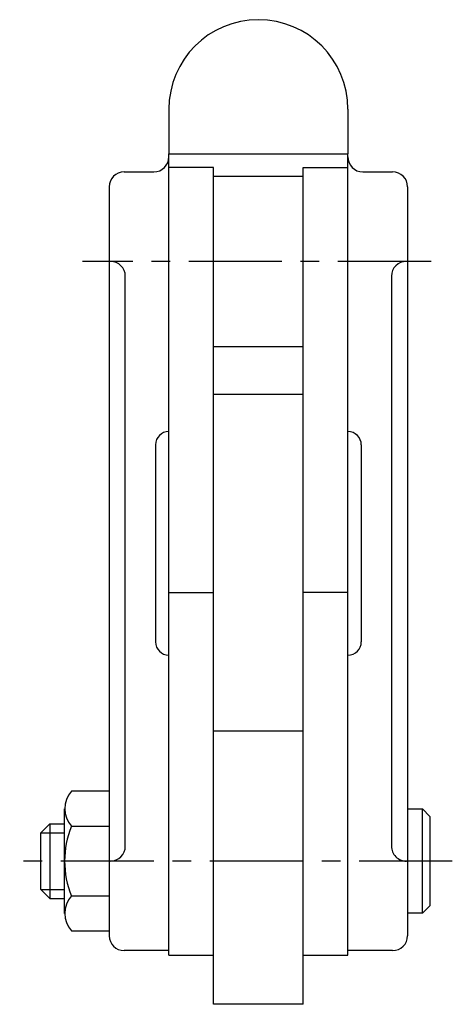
# Model space of a CAD drawing. Extents: x -360.8 to -331.8, y 322.3 to 388.3.
import ezdxf

# ---------------------------------------------------------------- set-up
doc = ezdxf.new("R2010")
doc.units = 0
doc.header["$LTSCALE"] = 5
doc.linetypes.add('CENTER', pattern=[2, 1.25, -0.25, 0.25, -0.25])
doc.layers.get('0').update_dxf_attribs({"linetype": 'CONTINUOUS'})
doc.layers.add('BRAUER-1', color=1, linetype='CENTER')

msp = doc.modelspace()

# ---------------------------------------------------------------- linework, layer by layer
for p, q in [((-350.835154, 382.323041), (-350.835154, 379.321674)), ((-338.835154, 382.323041), (-338.835154, 379.321674)), ((-350.835154, 325.623041), (-350.835154, 379.321674)), ((-350.835154, 379.321674), (-338.835154, 379.321674)), ((-338.835154, 325.623041), (-338.835154, 379.321674)), ((-347.835154, 378.423041), (-350.835154, 378.423041)), ((-347.835154, 325.623041), (-347.835154, 378.423041)), ((-341.835154, 325.623041), (-341.835154, 378.423041)), ((-341.835154, 378.423041), (-338.835154, 378.423041)), ((-353.835154, 378.123041), (-351.835154, 378.123041)), ((-341.835154, 377.823041), (-347.835154, 377.823041)), ((-337.835154, 378.123041), (-335.835154, 378.123041)), ((-354.835154, 377.123041), (-354.835154, 326.923041)), ((-334.835154, 377.123041), (-334.835154, 326.923041)), ((-353.755154, 332.923041), (-353.755154, 371.123041)), ((-335.915154, 371.123041), (-335.915154, 332.923041)), ((-347.835154, 366.423041), (-341.835154, 366.423041)), ((-341.835154, 363.208998), (-347.835154, 363.208998)), ((-351.735154, 359.823041), (-351.735154, 346.623041)), ((-337.935154, 359.823034), (-337.935154, 346.623041)), ((-350.835154, 349.927443), (-347.835154, 349.927443)), ((-338.835154, 349.927443), (-341.835154, 349.927443)), ((-341.835154, 340.623041), (-347.835154, 340.623041)), ((-354.835154, 336.603041), (-357.373201, 336.603041)), ((-357.821092, 328.413041), (-357.821092, 335.433041)), ((-334.835154, 335.423041), (-333.835154, 335.423041)), ((-333.835154, 328.423041), (-333.835154, 335.423041)), ((-333.835154, 335.423041), (-333.335154, 334.923041)), ((-333.335154, 334.923041), (-333.335154, 328.923041)), ((-359.420491, 333.823041), (-358.820491, 334.423041)), ((-358.820491, 334.423041), (-358.820491, 329.423041)), ((-358.820491, 334.423041), (-357.820491, 334.423041)), ((-357.373201, 334.263041), (-354.835154, 334.263041)), ((-359.420491, 330.023041), (-359.420491, 333.823041)), ((-359.420491, 333.823041), (-357.820491, 333.823041)), ((-358.820491, 329.423041), (-359.420491, 330.023041)), ((-359.420491, 330.023041), (-357.820491, 330.023041)), ((-358.820491, 329.423041), (-357.820491, 329.423041)), ((-354.835154, 329.583041), (-357.373201, 329.583041)), ((-333.335154, 328.923041), (-333.835154, 328.423041)), ((-333.835154, 328.423041), (-334.835154, 328.423041)), ((-357.373201, 327.243041), (-354.835154, 327.243041)), ((-350.835154, 325.923041), (-353.835154, 325.923041)), ((-350.835154, 325.623041), (-347.835154, 325.623041)), ((-347.835154, 322.323041), (-347.835154, 325.623041)), ((-341.835154, 325.623041), (-338.835154, 325.623041)), ((-341.835154, 322.323041), (-341.835154, 325.623041)), ((-335.835154, 325.923041), (-338.835154, 325.923041)), ((-341.835154, 322.323041), (-347.835154, 322.323041))]:
    msp.add_line(p, q)
for centre, radius, start, end in [((-344.835154, 382.323041), 6, 90, 180), ((-344.835154, 382.323041), 6, 0, 90), ((-351.835154, 379.123041), 1, 270, 0), ((-337.835154, 379.123041), 1, 180, 270), ((-353.835154, 377.123041), 1, 90, 180), ((-335.835154, 377.123041), 1, 0, 90), ((-354.755154, 371.123041), 1, 0, 90), ((-334.915154, 371.123041), 1, 90, 180), ((-350.835154, 359.823041), 0.9, 90, 180), ((-338.835154, 359.823041), 0.9, 359.99955, 90), ((-350.835154, 346.623041), 0.9, 180, 270), ((-338.835154, 346.623041), 0.9, 270, 0), ((-356.029529, 335.433041), 1.781672, 138.952333, 221.047664), ((-351.475975, 331.923041), 6.344516, 158.356983, 201.643014), ((-354.755154, 332.923041), 1, 270, 0), ((-334.915154, 332.923041), 1, 180, 270.000011), ((-356.029529, 328.413041), 1.781672, 138.952333, 221.047664), ((-353.835154, 326.923041), 1, 180, 270), ((-335.835154, 326.923041), 1, 270, 0)]:
    msp.add_arc(centre, radius, start, end)
at = {"layer": 'BRAUER-1'}
for p, q in [((-333.255154, 372.123041), (-356.635154, 372.123041)), ((-331.835154, 331.923041), (-360.835154, 331.923041))]:
    msp.add_line(p, q, dxfattribs=at)

doc.saveas('drawing.dxf')
